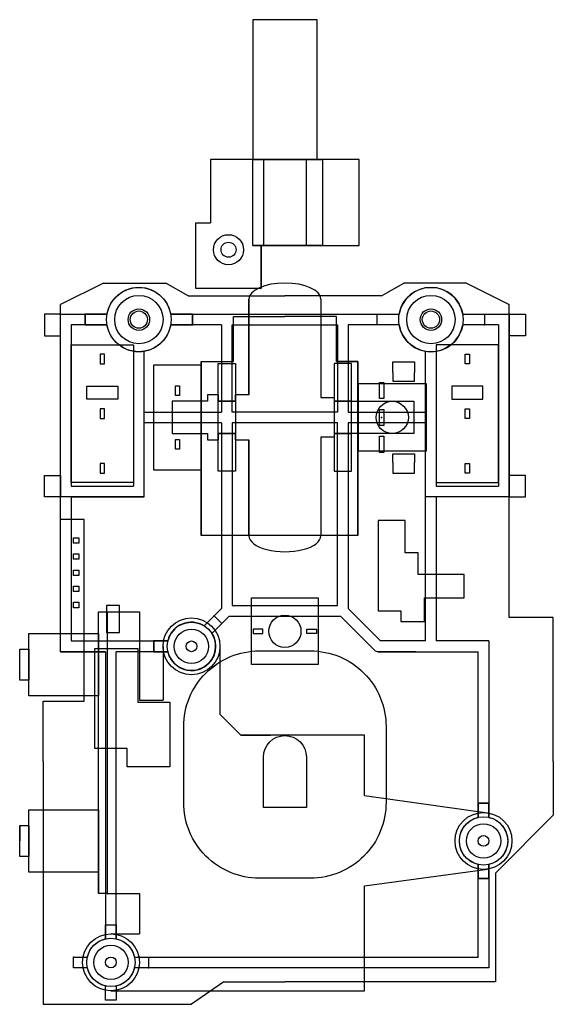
# Model space of a CAD drawing. Extents: x -24.7 to 25, y -22.6 to 69.
import ezdxf

# ---------------------------------------------------------------- set-up
doc = ezdxf.new("R2010")
doc.units = 0
doc.header["$MEASUREMENT"] = 0
for name, color, linetype in [('AREA', 7, 'CONTINUOUS'), ('BUSH', 7, 'CONTINUOUS'), ('ENC', 7, 'CONTINUOUS'), ('OUTLINE', 7, 'CONTINUOUS'), ('PWB2JIG', 7, 'CONTINUOUS'), ('RIB', 7, 'CONTINUOUS'), ('SCREW', 7, 'CONTINUOUS'), ('SENSOR', 7, 'CONTINUOUS'), ('SW', 7, 'CONTINUOUS'), ('WHL', 7, 'CONTINUOUS'), ('WHLJIG', 7, 'CONTINUOUS')]:
    doc.layers.add(name, color=color, linetype=linetype)

msp = doc.modelspace()

# ---------------------------------------------------------------- linework, layer by layer
at = {"layer": 'AREA'}
for p, q in [((10.055459, 36.179931), (10.055459, 37.179931)), ((10.055459, 37.179931), (12.055459, 37.179931)), ((12.055459, 37.179931), (12.055459, 36.179931)), ((10.055459, 36.179931), (10.055459, 35.379931)), ((12.055459, 35.379931), (12.055459, 36.179931)), ((10.055459, 35.379931), (12.055459, 35.379931)), ((10.055459, 28.620069), (12.055459, 28.620069)), ((10.055459, 27.820069), (10.055459, 28.620069)), ((12.055459, 28.620069), (12.055459, 27.820069)), ((10.055459, 27.820069), (10.055459, 26.820069)), ((12.055459, 26.820069), (12.055459, 27.820069)), ((10.055459, 26.820069), (12.055459, 26.820069))]:
    msp.add_line(p, q, dxfattribs=at)
for points in [[(-17.2, 37.88), (-17.2, 36.98), (-16.8, 36.98), (-16.8, 37.88)], [(17.2, 36.98), (16.8, 36.98), (16.8, 37.88), (17.2, 37.88)], [(-9.8, 34.05), (-10.2, 34.05), (-10.2, 34.95), (-9.8, 34.95)], [(9.2, 33.75), (8.8, 33.75), (8.8, 35.25), (9.2, 35.25)], [(-17.2, 31.9), (-16.8, 31.9), (-16.8, 32.8), (-17.2, 32.8)], [(9.2, 31.25), (8.8, 31.25), (8.8, 32.75), (9.2, 32.75)], [(17.2, 31.9), (16.8, 31.9), (16.8, 32.8), (17.2, 32.8)], [(9.2, 28.75), (8.8, 28.75), (8.8, 30.25), (9.2, 30.25)], [(-9.8, 29.05), (-10.2, 29.05), (-10.2, 29.95), (-9.8, 29.95)], [(-16.8, 26.82), (-16.8, 27.72), (-17.2, 27.72), (-17.2, 26.82)], [(17.2, 26.82), (16.8, 26.82), (16.8, 27.72), (17.2, 27.72)], [(10.8, 13), (13, 13), (13, 15.2), (16.7, 15.2), (16.7, 17.4), (12.4, 17.4), (12.4, 19.4), (11.2, 19.4), (11.2, 22.4), (8.7, 22.4), (8.7, 14), (10.8, 14)], [(-19.7, 20.8), (-19.2, 20.8), (-19.2, 20.3), (-19.7, 20.3)], [(-19.7, 18.8), (-19.7, 19.3), (-19.2, 19.3), (-19.2, 18.8)], [(-19.7, 17.3), (-19.7, 17.8), (-19.2, 17.8), (-19.2, 17.3)], [(-19.7, 15.8), (-19.7, 16.3), (-19.2, 16.3), (-19.2, 15.8)], [(-19.7, 14.3), (-19.7, 14.8), (-19.2, 14.8), (-19.2, 14.3)], [(-16.6, 12), (-15.4, 12), (-15.4, 14.5), (-16.6, 14.5)], [(-2.05, 12.3), (-2.95, 12.3), (-2.95, 11.9), (-2.05, 11.9)], [(2.95, 11.9), (2.05, 11.9), (2.05, 12.3), (2.95, 12.3)], [(-10.7, -0.5), (-14.7, -0.5), (-14.7, 1.2), (-17.7, 1.2), (-17.7, 10.5), (-13.7, 10.5), (-13.7, 5.5), (-10.7, 5.5)]]:
    msp.add_lwpolyline(points, close=True, dxfattribs=at)
msp.add_point((9, 32), dxfattribs=at)
at = {"layer": 'BUSH'}
for p, q in [((6.925, 56.000001), (-6.925, 56.000001)), ((-6.925, 56.000001), (-6.925, 50.100001)), ((6.925, 48.000001), (6.925, 56.000001)), ((-8.3, 44.000001), (-8.3, 50.100001)), ((-8.3, 50.100001), (-6.925, 50.100001)), ((-3, 48.000001), (6.925, 48.000001)), ((0, 48.000001), (-2.2, 48.000001)), ((0, 48.000001), (0.25, 48.000001)), ((-2.2, 44.000001), (-8.3, 44.000001))]:
    msp.add_line(p, q, dxfattribs=at)
for points in [[(3, 69.000001), (-3, 69.000001), (-3, 56.000001), (3, 56.000001)], [(-3, 56.000001), (3.5, 56.000001), (3.5, 48.000001), (-3, 48.000001)], [(2, 56.000001), (-2, 56.000001), (-2, 48.000001), (2, 48.000001)], [(-2.2, 48.000001), (-2.2, 44.000001)]]:
    msp.add_lwpolyline(points, close=True, dxfattribs=at)
for radius in [1.4, 0.7]:
    msp.add_circle((-5.25, 47.600001), radius, dxfattribs=at)
at = {"layer": 'ENC'}
msp.add_lwpolyline([(-7.8, 27.1), (-12.2, 27.1), (-12.2, 36.9), (-7.8, 36.9)], close=True, dxfattribs=at)
at = {"layer": 'OUTLINE'}
for p, q in [((-16.9, 44.5), (-20.9, 42.5)), ((-16.9, 44.5), (-11.078461, 44.5)), ((-9, 43.3), (-11.078461, 44.5)), ((9, 43.3), (11.078461, 44.5)), ((16.9, 44.5), (11.078461, 44.5)), ((16.9, 44.5), (20.9, 42.5)), ((-9, 43.3), (0, 43.3)), ((9, 43.3), (0, 43.3)), ((-20.9, 22.5), (-20.9, 42.5)), ((20.9, 13.4), (20.9, 42.5)), ((-4.8, 41.4), (0, 41.4)), ((-4.8, 37.2), (-4.8, 41.4)), ((4.8, 41.4), (0, 41.4)), ((4.8, 37.2), (4.8, 41.4)), ((-7.8, 37.2), (-4.8, 37.2)), ((-7.8, 37.2), (-4.8, 37.2)), ((-18.7, 22.5), (-20.9, 22.5)), ((-18.7, 5.6), (-18.7, 22.5)), ((6.8, 21), (-7.8, 21)), ((25, 13.4), (20.9, 13.4)), ((25, 0), (25, 13.4)), ((-22.5, 0), (-22.5, 5.6)), ((-22.5, 5.6), (-18.7, 5.6)), ((-22.5, 0), (-22.5, -22.6)), ((25, 0), (25, -5)), ((19.6, -10.4), (25, -5)), ((19.6, -10.4), (19.6, -20.5)), ((-5.7, -20.5), (-8.699111, -22.6)), ((-5.7, -20.5), (0, -20.5)), ((-5.7, -20.5), (-0.5, -20.5)), ((19.6, -20.5), (0, -20.5)), ((-22.5, -22.6), (-8.699111, -22.6))]:
    msp.add_line(p, q, dxfattribs=at)
for points in [[(-7.8, 21), (-7.8, 37.2)], [(6.8, 21), (6.8, 37.2), (4.8, 37.2), (6.8, 37.2)]]:
    msp.add_lwpolyline(points, close=True, dxfattribs=at)
for centre, radius in [((-13.6, 41.1), 2.25), ((13.6, 41.1), 2.25), ((-8.7, 10.7), 1.6), ((18.5, -7.4), 1.6), ((-16.2, -18.7), 1.6)]:
    msp.add_circle(centre, radius, dxfattribs=at)
at = {"layer": 'PWB2JIG'}
for p, q in [((-16.55, 13.9), (-16.55, -12.3)), ((-16.55, 13.9), (-13.55, 13.9)), ((-13.55, 13.9), (-13.55, 5.7)), ((-11.35, 10.7), (-11.35, 5.7)), ((-6.05, 10.7), (-6.05, 4.4)), ((-13.55, 5.7), (-11.35, 5.7)), ((-4.1, 2.45), (-6.05, 4.4)), ((7.4, 2.45), (-4.1, 2.45)), ((-4.1, 2.45), (-1.342284, 2.45)), ((7.4, -3.184893), (7.4, 2.45)), ((7.4, -3.184893), (18.864108, -4.775133)), ((7.4, -11.584893), (18.857315, -10.0258)), ((7.4, -21.35), (7.4, -11.584893)), ((-16.55, -12.3), (-13.55, -12.3)), ((-13.55, -12.3), (-13.55, -16.05)), ((-16.2, -16.05), (-13.55, -16.05)), ((-16.2, -21.35), (7.4, -21.35))]:
    msp.add_line(p, q, dxfattribs=at)
for centre, radius in [((-8.7, 10.7), 2.65), ((-8.7, 10.7), 1.6), ((18.5, -7.4), 2.65), ((18.5, -7.4), 1.6), ((-16.2, -18.7), 2.65), ((-16.2, -18.7), 1.6)]:
    msp.add_circle(centre, radius, dxfattribs=at)
msp.add_point((-16.55, -12.3), dxfattribs=at)
at = {"layer": 'RIB'}
for p, q in [((-20.9, 10.2), (-20.9, 41.6)), ((-20.9, 41.6), (-16.55804, 41.6)), ((-10.64196, 41.6), (10.64196, 41.6)), ((8.6, 40.6), (8.6, 41.6)), ((16.55804, 41.6), (20.9, 41.6)), ((16.55804, 41.6), (18.6, 41.6)), ((18.6, 41.6), (18.6, 40.6)), ((20.9, 41.6), (20.9, 24.6)), ((20.9, 24.6), (20.9, 41.6)), ((-16.55804, 40.6), (-19.9, 40.6)), ((-19.9, 40.6), (-19.9, 25.6)), ((-5.900001, 40.6), (-10.64196, 40.6)), ((-5.900001, 40.6), (-5.900001, 32.5)), ((5.9, 40.6), (5.9, 32.5)), ((10.64196, 40.6), (5.9, 40.6)), ((10.64196, 40.6), (8.6, 40.6)), ((19.9, 40.6), (16.55804, 40.6)), ((19.9, 40.6), (19.9, 25.6)), ((-14.1, 38.14196), (-14.1, 25.6)), ((-13.1, 24.6), (-13.1, 38.14196)), ((13.1, 11.2), (13.1, 38.14196)), ((14.1, 38.14196), (14.1, 25.6)), ((-13.1, 31.5), (-13.1, 32.5)), ((-13.1, 32.5), (-5.900001, 32.5)), ((5.9, 32.5), (13.1, 32.5)), ((13.1, 32.5), (13.1, 31.5)), ((-5.900001, 31.5), (-13.1, 31.5)), ((-5.900001, 31.5), (-5.9, 14.207106)), ((13.1, 31.5), (5.9, 31.5)), ((5.9, 31.5), (5.9, 14.207107)), ((-19.9, 25.6), (-14.1, 25.6)), ((14.1, 25.6), (19.9, 25.6)), ((-13.1, 24.6), (-20.9, 24.6)), ((-19.9, 24.6), (-13.1, 24.6)), ((-19.9, 24.6), (-19.9, 11.2)), ((20.9, 24.6), (13.1, 24.6)), ((20.9, 24.6), (13.1, 24.6)), ((14.1, 24.6), (14.1, 11.2)), ((-7.502344, 12.604763), (-5.9, 14.207106)), ((5.9, 14.207107), (8.907107, 11.2)), ((-7.502344, 12.604763), (-6.57868, 13.528427)), ((-6.795237, 11.897656), (-5.192894, 13.499999)), ((-6.57868, 13.528427), (-5.871573, 12.82132)), ((-5.192894, 13.499999), (5.192894, 13.5)), ((8.346447, 10.346447), (5.192894, 13.5)), ((-19.9, 11.2), (-10.893741, 11.2)), ((-12.2, 10.2), (-12.2, 11.2)), ((-12.2, 11.2), (-10.893741, 11.2)), ((13.1, 11.2), (8.907107, 11.2)), ((19, 11.2), (14.1, 11.2)), ((19, 11.2), (19, -5.206259)), ((-20.9, 10.2), (-16.7, 10.2)), ((-16.7, 10.2), (-20.9, 10.2)), ((-16.7, 10.2), (-16.7, -16.506259)), ((-15.7, -16.506259), (-15.7, 10.2)), ((-10.893741, 10.2), (-15.7, 10.2)), ((-10.893741, 10.2), (-12.2, 10.2)), ((8.7, 10.2), (18, 10.2)), ((12.2, 10.2), (8.7, 10.2)), ((18, -5.206259), (18, 10.2)), ((18, -18.2), (18, -9.593741)), ((19, -9.593741), (19, -19.2)), ((-19.7, -19.2), (-19.7, -18.2)), ((-19.7, -18.2), (-18.393741, -18.2)), ((-14.006259, -18.2), (18, -18.2)), ((-18.393741, -19.2), (-19.7, -19.2)), ((19, -19.2), (-14.006259, -19.2))]:
    msp.add_line(p, q, dxfattribs=at)
for points in [[(-8.6, 41.6), (-8.6, 40.6), (-10.64196, 40.6, -0.845154), (-16.55804, 40.6), (-18.6, 40.6), (-18.6, 41.6), (-16.55804, 41.6, -0.845154), (-10.64196, 41.6)], [(18, -3.9), (19, -3.9), (19, -5.206259, -0.797724), (19, -9.593741), (19, -10.9), (18, -10.9), (18, -9.593741, -0.797724), (18, -5.206259)], [(-12.7, -18.2), (-12.7, -19.2), (-14.006259, -19.2, -0.797724), (-18.393741, -19.2), (-19.7, -19.2), (-19.7, -18.2), (-18.393741, -18.2, -0.288261), (-16.7, -16.506259), (-16.7, -15.2), (-15.7, -15.2), (-15.7, -16.506259, -0.288261), (-14.006259, -18.2)]]:
    msp.add_lwpolyline(points, format="xyb", close=True, dxfattribs=at)
for points in [[(-20.9, 41.6), (-22.4, 41.6), (-22.4, 39.6), (-20.9, 39.6)], [(20.9, 41.6), (22.4, 41.6), (22.4, 39.6), (20.9, 39.6)], [(-4.9, 32.5), (-4.9, 40.6), (4.9, 40.6), (4.9, 32.5)], [(4.9, 31.5), (-4.9, 31.5), (-4.9, 14.5), (4.9, 14.5)], [(-20.9, 24.6), (-22.4, 24.6), (-22.4, 26.6), (-20.9, 26.6)], [(20.9, 24.6), (22.4, 24.6), (22.4, 26.6), (20.9, 26.6)]]:
    msp.add_lwpolyline(points, close=True, dxfattribs=at)
for centre, radius in [((-13.6, 41.1), 2.25), ((13.6, 41.1), 2.25), ((-16.2, -18.7), 0.5)]:
    msp.add_circle(centre, radius, dxfattribs=at)
for centre, radius, start, end in [((13.6, 41.1), 3, 9.594068, 170.405932), ((13.6, 41.1), 3, 189.594068, 350.405932), ((-8.7, 10.7), 2.25, 57.839586, 167.160412), ((-8.7, 10.7), 2.25, -167.160412, 32.160412), ((8.7, 10.7), 0.5, 225, 270)]:
    msp.add_arc(centre, radius, start, end, dxfattribs=at)
for p in [(-18.6, 41.6), (-8.6, 40.6), (18.6, 40.6), (-6.57868, 13.528427), (-12.2, 11.2), (18, -3.9), (19, -10.9), (-19.7, -18.2), (-12.7, -19.2)]:
    msp.add_point(p, dxfattribs=at)
at = {"layer": 'SCREW'}
for p, q in [((-18.6, 41.6), (-18.6, 40.6)), ((-16.55804, 41.6), (-18.6, 41.6)), ((-8.6, 41.6), (-10.64196, 41.6)), ((-8.6, 40.6), (-8.6, 41.6)), ((8.6, 40.6), (8.6, 41.6)), ((8.6, 41.6), (10.64196, 41.6)), ((16.55804, 41.6), (18.6, 41.6)), ((18.6, 41.6), (18.6, 40.6)), ((-18.6, 40.6), (-16.55804, 40.6)), ((-10.64196, 40.6), (-8.6, 40.6)), ((10.64196, 40.6), (8.6, 40.6)), ((18.6, 40.6), (16.55804, 40.6)), ((-7.502344, 12.604763), (-6.57868, 13.528427)), ((-6.57868, 13.528427), (-5.871573, 12.82132)), ((-6.795237, 11.897656), (-5.871573, 12.82132)), ((-12.2, 11.2), (-12.2, 10.2)), ((-10.893741, 11.2), (-12.2, 11.2)), ((-12.2, 10.2), (-10.893741, 10.2)), ((19, -3.9), (18, -3.9)), ((18, -3.9), (18, -5.206259)), ((19, -5.206259), (19, -3.9)), ((18, -9.593741), (18, -10.9)), ((19, -10.9), (19, -9.593741)), ((18, -10.9), (19, -10.9)), ((-16.7, -15.2), (-15.7, -15.2)), ((-16.7, -16.506259), (-16.7, -15.2)), ((-15.7, -15.2), (-15.7, -16.506259)), ((-19.7, -19.2), (-19.7, -18.2)), ((-19.7, -18.2), (-18.393741, -18.2)), ((-14.006259, -18.2), (-12.7, -18.2)), ((-12.7, -18.2), (-12.7, -19.2)), ((-18.393741, -19.2), (-19.7, -19.2)), ((-12.7, -19.2), (-14.006259, -19.2)), ((-16.7, -22.2), (-16.7, -20.893741)), ((-15.7, -20.893741), (-15.7, -22.2)), ((-15.7, -22.2), (-16.7, -22.2))]:
    msp.add_line(p, q, dxfattribs=at)
for centre, radius in [((-13.6, 41.1), 3), ((13.6, 41.1), 3), ((-13.6, 41.1), 2.25), ((-13.6, 41.1), 2.25), ((13.6, 41.1), 2.25), ((13.6, 41.1), 2.25), ((-13.6, 41.1), 1), ((-13.6, 41.1), 0.8), ((13.6, 41.1), 1), ((13.6, 41.1), 0.8), ((-8.7, 10.7), 2.25), ((-8.7, 10.7), 1.6), ((-8.7, 10.7), 1.6), ((-8.7, 10.7), 0.5), ((18.5, -7.4), 2.25), ((18.5, -7.4), 1.6), ((18.5, -7.4), 1.6), ((18.5, -7.4), 0.5), ((-16.2, -18.7), 2.25), ((-16.2, -18.7), 1.6), ((-16.2, -18.7), 1.6), ((-16.2, -18.7), 0.5)]:
    msp.add_circle(centre, radius, dxfattribs=at)
at = {"layer": 'SENSOR'}
for p, q in [((-2.375, 10.28), (2.375, 10.28)), ((-9.425, -3.82), (-9.425, 3.23)), ((9.425, 3.23), (9.425, -3.82)), ((2.375, -10.87), (-2.375, -10.87))]:
    msp.add_line(p, q, dxfattribs=at)
for points in [[(2.375, -10.87), (-2.375, -10.87, -0.414214), (-9.425, -3.82), (-9.425, 3.23, -0.414214), (-2.375, 10.28), (2.375, 10.28, -0.414214), (9.425, 3.23), (9.425, -3.82, -0.414214)], [(1.999992, 0.4), (1.999992, -4.3), (-2.000008, -4.3), (-2.000008, 0.4, -1)]]:
    msp.add_lwpolyline(points, format="xyb", close=True, dxfattribs=at)
at = {"layer": 'SW'}
for p, q in [((-24.7, 7.55), (-24.7, 9)), ((-24.7, -5.95), (-24.7, -7.4)), ((-17.35, -10.3), (-17.35, -12.3))]:
    msp.add_line(p, q, dxfattribs=at)
for points in [[(-14.1, 25.95), (-19.9, 25.95), (-19.9, 38.75), (-14.1, 38.75)], [(19.9, 38.75), (14.1, 38.75), (14.1, 25.95), (19.9, 25.95)], [(-15.55, 33.7), (-18.45, 33.7), (-18.45, 34.9), (-15.55, 34.9)], [(13.15, 28.85), (6.85, 28.85), (6.85, 35.15), (13.15, 35.15)], [(18.45, 34.9), (15.55, 34.9), (15.55, 33.7), (18.45, 33.7)], [(3.1, 9), (-3.1, 9), (-3.1, 15.2), (3.1, 15.2)], [(-17.35, 13.9), (-16.55, 13.9), (-16.55, -12.3), (-17.35, -12.3)], [(-23.85, 11.9), (-17.35, 11.9), (-17.35, 6.1), (-23.85, 6.1)], [(-24.7, 10.45), (-23.85, 10.45), (-23.85, 7.55), (-24.7, 7.55)], [(-23.85, -4.5), (-17.35, -4.5), (-17.35, -10.3), (-23.85, -10.3)], [(-24.7, -5.95), (-23.85, -5.95), (-23.85, -8.85), (-24.7, -8.85)]]:
    msp.add_lwpolyline(points, close=True, dxfattribs=at)
for centre in [(10, 32), (0, 12.1)]:
    msp.add_circle(centre, 1.5, dxfattribs=at)
at = {"layer": 'WHL'}
for p, q in [((3.35, 43), (3.35, 33.85)), ((-6.2, 34.1), (-7.2, 34.1)), ((-7.2, 34.1), (-7.2, 33.5)), ((-3.35, 34.1), (-4.6, 34.1)), ((-10.5, 33.5), (-10.5, 30.5)), ((-7.2, 33.5), (-10.5, 33.5)), ((-4.6, 33.5), (-6.2, 33.5)), ((3.35, 33.85), (4.6, 33.85)), ((4.6, 33.85), (4.6, 33.5)), ((4.6, 33.5), (12, 33.5)), ((12, 33.5), (12, 30.5)), ((-10.5, 30.5), (-7.2, 30.5)), ((-7.2, 30.5), (-7.2, 29.9)), ((-6.2, 30.5), (-4.6, 30.5)), ((-6.2, 29.9), (-6.2, 30.5)), ((-6.2, 30.5), (-6.2, 29.9)), ((-4.6, 30.5), (-4.6, 29.9)), ((-4.6, 29.9), (-4.6, 30.5)), ((4.6, 30.5), (4.6, 30.15)), ((12, 30.5), (4.6, 30.5)), ((-7.2, 29.9), (-6.2, 29.9)), ((-4.6, 29.9), (-3.35, 29.9)), ((4.6, 30.15), (3.35, 30.15)), ((3.35, 30.15), (3.35, 21))]:
    msp.add_line(p, q, dxfattribs=at)
for points in [[(-3.35, 34.1), (-3.35, 43)], [(-6.2, 33.5), (-6.2, 34.1)], [(-4.6, 34.1), (-4.6, 33.5)], [(-3.35, 21), (-3.35, 29.9)]]:
    msp.add_lwpolyline(points, close=True, dxfattribs=at)
for centre, start_param, end_param in [((0, 43), 3.141592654, 6.283185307), ((0, 21), 0, 3.141592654)]:
    msp.add_ellipse(centre, major_axis=(-3.35, 0), ratio=0.447761, start_param=start_param, end_param=end_param, dxfattribs=at)
at = {"layer": 'WHLJIG'}
for p, q in [((4.6, 37), (4.6, 27)), ((6.2, 37), (4.6, 37)), ((6.2, 27), (6.2, 37)), ((4.6, 33.5), (4.6, 30.5)), ((6.2, 33.5), (4.6, 33.5)), ((6.2, 30.5), (6.2, 33.5)), ((4.6, 30.5), (6.2, 30.5)), ((4.6, 27), (6.2, 27))]:
    msp.add_line(p, q, dxfattribs=at)
for points in [[(-4.6, 27), (-6.2, 27), (-6.2, 37), (-4.6, 37)], [(-4.6, 30.5), (-6.2, 30.5), (-6.2, 33.5), (-4.6, 33.5)]]:
    msp.add_lwpolyline(points, close=True, dxfattribs=at)

doc.saveas('drawing.dxf')
